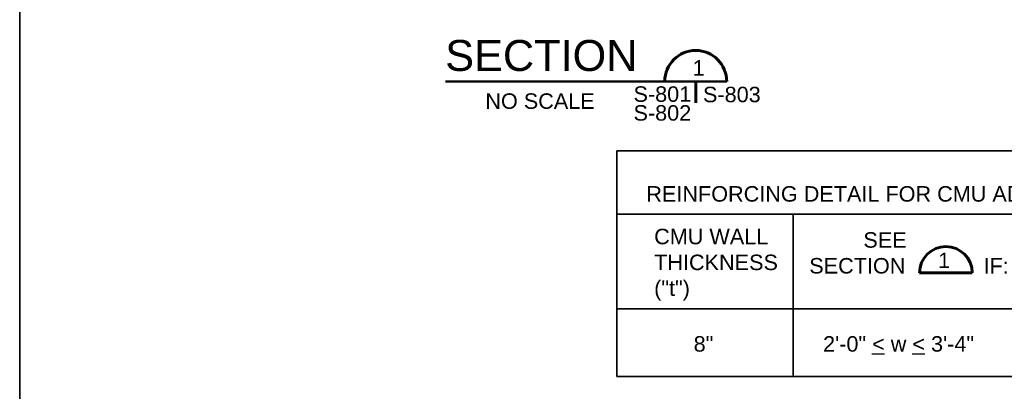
# Model space of a CAD drawing. Extents: x -1004 to 916, y -640 to 704.
# Tile 6 of 21: x -1004 to -622, y 314 to 458. Entities that reach past the tile are written whole.
import ezdxf

# ---------------------------------------------------------------- set-up
doc = ezdxf.new("R2010")
doc.units = 0
doc.header["$MEASUREMENT"] = 0
for name, color, linetype, lineweight in [('Level 1', 7, 'Continuous', 18), ('Level 47', 7, 'Continuous', 18), ('Level 49', 7, 'Continuous', 18)]:
    doc.layers.add(name, color=color, linetype=linetype, lineweight=lineweight)
doc.styles.add('BORD', font='romand.shx')
doc.styles.add('NOTES', font='romans.shx')

msp = doc.modelspace()

# ---------------------------------------------------------------- linework, layer by layer
at = {"layer": 'Level 1', "color": 3, "linetype": 'Continuous', "lineweight": 35}
msp.add_3dface([(-1003.74, 704.14), (916.28, 704.14), (916.28, -639.88), (-1003.74, -639.88)], dxfattribs=at)
at = {"layer": 'Level 47', "color": 30, "linetype": 'Continuous', "lineweight": 50}
msp.add_line((-838.77, 434.54), (-729.77, 434.54), dxfattribs=at)
at = {"layer": 'Level 47', "color": 30, "linetype": 'Continuous', "lineweight": 60}
msp.add_line((-741.78, 434.54), (-741.78, 426.28), dxfattribs=at)
msp.add_arc((-741.77, 434.55), 12, 0, 180, dxfattribs=at)
at = {"layer": 'Level 49', "color": 1, "linetype": 'Continuous', "lineweight": 35}
for p, q in [((-772.32, 407.64), (-772.32, 320.23)), ((-519.83, 407.64), (-772.32, 407.64)), ((-519.83, 383.08), (-772.32, 383.08)), ((-703.96, 383.08), (-703.96, 320.23)), ((-519.83, 346.45), (-772.32, 346.45)), ((-519.83, 320.23), (-772.32, 320.23))]:
    msp.add_line(p, q, dxfattribs=at)
at = {"layer": 'Level 49', "color": 1, "linetype": 'Continuous', "lineweight": 60}
msp.add_line((-655.02, 360.37), (-634.62, 360.37), dxfattribs=at)
at = {"layer": 'Level 49', "color": 1, "linetype": 'Continuous', "lineweight": 25}
for p, q in [((-673.55, 329.04), (-668.55, 329.04)), ((-657.92, 329.04), (-652.93, 329.04))]:
    msp.add_line(p, q, dxfattribs=at)
at = {"layer": 'Level 49', "color": 1, "linetype": 'Continuous', "lineweight": 60}
msp.add_arc((-644.81, 360.37), 10.2, 0, 180, dxfattribs=at)

# ---------------------------------------------------------------- texts
at = {"layer": 'Level 47', "color": 30, "linetype": 'Continuous', "lineweight": 60, "insert": (-838.84, 450.6), "char_height": 12, "attachment_point": 1, "line_spacing_factor": 0.600197, "style": 'BORD'}
msp.add_mtext('\\fArial|b0|i0|c0|p39;SECTION', dxfattribs=at)
at = {"layer": 'Level 47', "color": 30, "linetype": 'Continuous', "lineweight": 35, "char_height": 6, "attachment_point": 1, "style": 'NOTES'}
for s, insert, line_spacing_factor in [('\\fArial|b0|i0|c0|p39;1', (-742.95, 442.8), 0.725792), ('\\fArial|b0|i0|c0|p39;S-801\\PS-802', (-765.87, 432.64), 0.728704), ('\\fArial|b0|i0|c0|p39;S-803', (-738.94, 432.48), 0.725792)]:
    msp.add_mtext(s, dxfattribs=dict(at, insert=insert, line_spacing_factor=line_spacing_factor))
at = {"layer": 'Level 47', "color": 12, "linetype": 'Continuous', "lineweight": 25, "insert": (-823.29, 429.92), "char_height": 6, "attachment_point": 1, "line_spacing_factor": 0.725792, "style": 'NOTES'}
msp.add_mtext('\\fArial|b0|i0|c0|p39;NO SCALE', dxfattribs=at)
at = {"layer": 'Level 49', "color": 1, "linetype": 'Continuous', "lineweight": 25, "char_height": 6, "attachment_point": 1, "line_spacing_factor": 0.722892, "style": 'NOTES'}
for s, insert in [('\\fArial|b0|i0|c0|p39;REINFORCING DETAIL FOR CMU ADJACENT TO OPENINGS', (-760.9, 393.96)), ('\\fArial|b0|i0|c0|p39;8"', (-742.57, 335.83)), ('\\fArial|b0|i0|c0|p39;2\'-0" < w < 3\'-4"', (-692.42, 335.83))]:
    msp.add_mtext(s, dxfattribs=dict(at, insert=insert))
at = {"layer": 'Level 49', "color": 1, "linetype": 'Continuous', "lineweight": 25, "char_height": 6, "attachment_point": 1, "style": 'NOTES'}
for s, insert in [('\\fArial|b0|i0|c0|p39;CMU WALL\\PTHICKNESS\\P("t")', (-757.87, 377.43)), ('\\fArial|b0|i0|c0|p39;           SEE\\P  SECTION             IF:', (-702.42, 376.11))]:
    msp.add_mtext(s, dxfattribs=dict(at, insert=insert))
at = {"layer": 'Level 49', "color": 1, "linetype": 'Continuous', "lineweight": 35, "insert": (-647.82, 368.18), "char_height": 6, "attachment_point": 1, "line_spacing_factor": 0.722892, "style": 'NOTES'}
msp.add_mtext('\\fArial|b0|i0|c0|p39;1', dxfattribs=at)

doc.saveas('drawing.dxf')
